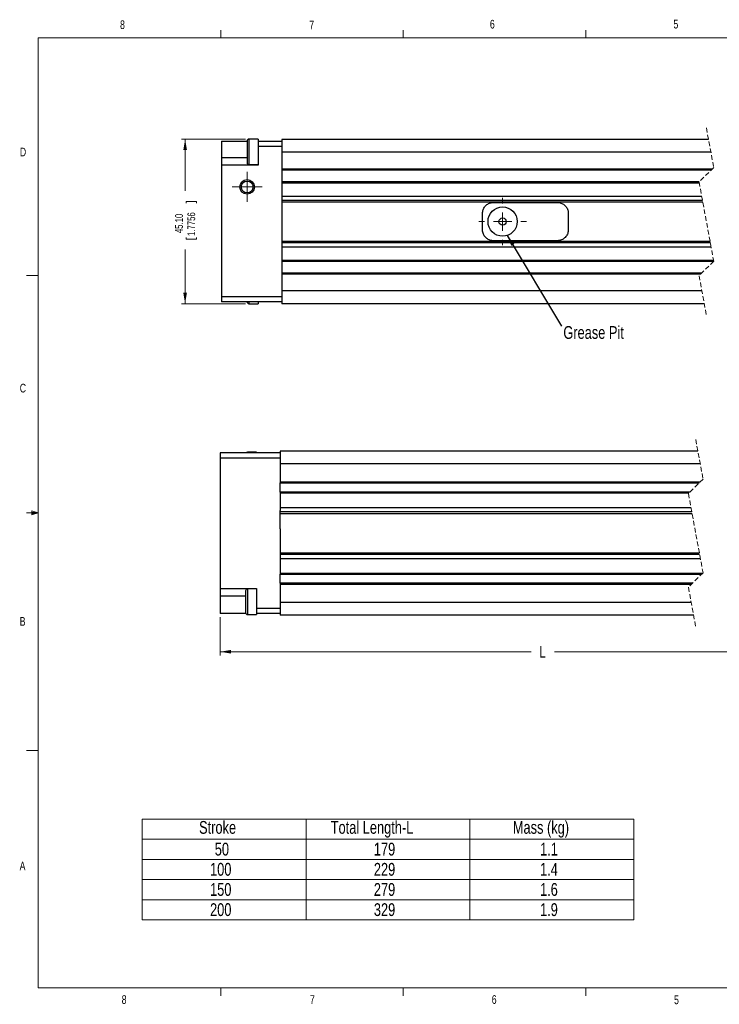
# Model space of a CAD drawing. Header units: millimetres. Extents: x 11 to 421, y 5 to 275.
# Tile 1 of 2: x 11 to 203, y 5 to 275. Entities that reach past the tile are written whole.
import ezdxf

# ---------------------------------------------------------------- set-up
doc = ezdxf.new("R2010")
doc.units = ezdxf.units.MM
doc.linetypes.add('HIDDEN', pattern=[1.905, 1.27, -0.635])
doc.styles.add('SLDTEXTSTYLE0', font='TXT', dxfattribs={"width": 0.75})
doc.dimstyles.new('SLDDIMSTYLE0', dxfattribs={"dimtxt": 3.175, "dimasz": 3, "dimexe": 0, "dimexo": 0.0625, "dimgap": 0.79375, "dimtad": 0, "dimrnd": 1e-09, "dimzin": 12, "dimdsep": 46, "dimtxsty": 'SLDTEXTSTYLE0', "dimsah": 1, "dimcen": 0.09, "dimadec": 0, "dimazin": 0, "dimtfac": 1, "dimtofl": 0, "dimtmove": 0, "dimatfit": 3, "dimfxl": 1, "dimtolj": 1, "dimtzin": 12, "dimarcsym": 0})
doc.dimstyles.new('SLDDIMSTYLE1', dxfattribs={"dimtxt": 2.116667, "dimasz": 3, "dimexe": 0, "dimexo": 0.0625, "dimgap": 0.529167, "dimtad": 0, "dimrnd": 1e-09, "dimzin": 4, "dimdsep": 46, "dimtxsty": 'SLDTEXTSTYLE0', "dimsah": 1, "dimcen": 0.09, "dimadec": 0, "dimazin": 0, "dimtfac": 1, "dimtofl": 0, "dimtmove": 0, "dimatfit": 3, "dimfxl": 1, "dimtolj": 1, "dimtzin": 12, "dimarcsym": 0})
doc.dimstyles.new('SLDDIMSTYLE3', dxfattribs={"dimtxt": 0, "dimasz": 3, "dimexe": 0, "dimexo": 0.0625, "dimgap": 0, "dimtad": 0, "dimtih": 1, "dimtoh": 1, "dimdec": 0, "dimrnd": 1e-09, "dimzin": 0, "dimdsep": 46, "dimtxsty": 'Standard', "dimsah": 1, "dimcen": 0.09, "dimadec": 0, "dimazin": 0, "dimtfac": 3, "dimtdec": 0, "dimtofl": 0, "dimtmove": 0, "dimatfit": 3, "dimfxl": 1, "dimtolj": 1, "dimtzin": 0, "dimarcsym": 0})

# ---------------------------------------------------------------- blocks, each defined once
blk = doc.blocks.new('SW_TABLEANNOTATION_0')
at = {"color": 0, "linetype": 'Continuous', "lineweight": 0}
for p, q in [((0, 0), (0, -27.63)), ((134.64, 0), (0, 0)), ((44.88, 0), (44.88, -27.63)), ((89.76, 0), (89.76, -27.63)), ((134.64, -27.63), (134.64, 0)), ((0, -5.53), (134.64, -5.53)), ((0, -11.05), (134.64, -11.05)), ((0, -16.58), (134.64, -16.58)), ((0, -22.1), (134.64, -22.1)), ((0, -27.63), (134.64, -27.63))]:
    blk.add_line(p, q, dxfattribs=at)
at = {"color": 0, "linetype": 'Continuous', "lineweight": 0, "char_height": 3.5, "attachment_point": 1, "style": 'SLDTEXTSTYLE0'}
for s, insert in [('Stroke', (15.55, -0.51)), ('Total Length-L', (51.62, -0.51)), ('Mass (kg)', (101.52, -0.51)), ('50', (19.85, -6.47)), ('179', (63.44, -6.47)), ('1.1', (108.97, -6.47)), ('100', (18.56, -12)), ('229', (63.44, -12)), ('1.4', (108.97, -12)), ('150', (18.56, -17.52)), ('279', (63.44, -17.52)), ('1.6', (108.97, -17.52)), ('200', (18.56, -23.05)), ('329', (63.44, -23.05)), ('1.9', (108.97, -23.05))]:
    blk.add_mtext(s, dxfattribs=dict(at, insert=insert))
blk = doc.blocks.new('*D5')
at = {"color": 7, "linetype": 'Continuous', "lineweight": 0}
for p, q in [((65.74, 111.58), (65.74, 101.08)), ((251.39, 111.08), (251.39, 101.08)), ((65.74, 102.08), (150.98, 102.08)), ((251.39, 102.08), (157.4, 102.08))]:
    blk.add_line(p, q, dxfattribs=at)
for points in [[(65.74, 102.08), (68.74, 101.58), (68.74, 102.58)], [(251.39, 102.08), (248.39, 102.58), (248.39, 101.58)]]:
    blk.add_solid(points, dxfattribs=at)
at = {"color": 7, "linetype": 'Continuous', "lineweight": 0, "insert": (153.21, 103.65), "char_height": 3.17, "attachment_point": 1, "style": 'SLDTEXTSTYLE0'}
blk.add_mtext('L', dxfattribs=at)
blk = doc.blocks.new('*D7')
at = {"color": 7, "linetype": 'Continuous', "lineweight": 0}
for p, q in [((72.66, 242.57), (55.16, 242.57)), ((56.16, 242.57), (56.16, 228.35)), ((56.41, 225.47), (59.27, 225.47)), ((56.41, 225.47), (56.41, 225.05)), ((59.27, 225.47), (59.27, 225.05)), ((56.41, 215.16), (56.41, 215.59)), ((56.41, 215.16), (59.27, 215.16)), ((59.27, 215.16), (59.27, 215.59)), ((56.16, 197.47), (56.16, 212.29)), ((72.66, 197.47), (55.16, 197.47))]:
    blk.add_line(p, q, dxfattribs=at)
for points in [[(56.16, 242.57), (55.66, 239.57), (56.66, 239.57)], [(56.16, 197.47), (56.66, 200.47), (55.66, 200.47)]]:
    blk.add_solid(points, dxfattribs=at)
at = {"color": 7, "linetype": 'Continuous', "lineweight": 0, "char_height": 2.117, "attachment_point": 1, "rotation": 90, "style": 'SLDTEXTSTYLE0'}
for s, insert in [('1.7756', (56.79, 216.02)), ('45.10', (53.43, 216.8))]:
    blk.add_mtext(s, dxfattribs=dict(at, insert=insert))
blk = doc.blocks.new('SW_CENTERMARKSYMBOL_1')
at = {"color": 0, "linetype": 'Continuous', "lineweight": 0}
for p, q in [((0, 5), (0, 6.5)), ((-5, 0), (-6.5, 0)), ((0, 0), (-2.5, 0)), ((0, 0), (0, 2.5)), ((0, 0), (0, -2.5)), ((0, 0), (2.5, 0)), ((5, 0), (6.5, 0)), ((0, -5), (0, -6.5))]:
    blk.add_line(p, q, dxfattribs=at)
blk = doc.blocks.new('SW_CENTERMARKSYMBOL_2')
at = {"color": 0, "linetype": 'Continuous', "lineweight": 0}
for p, q in [((0, 2.5), (0, 4.12)), ((-2.5, 0), (-4.12, 0)), ((0, 0), (-2.5, 0)), ((0, 0), (0, 2.5)), ((0, 0), (0, -2.5)), ((0, 0), (2.5, 0)), ((2.5, 0), (4.12, 0)), ((0, -2.5), (0, -4.12))]:
    blk.add_line(p, q, dxfattribs=at)

msp = doc.modelspace()

# ---------------------------------------------------------------- linework, layer by layer
at = {"color": 7, "linetype": 'Continuous', "lineweight": 0}
for p, q in [((15.907, 270.309), (415.957, 270.309)), ((15.907, 270.309), (15.907, 9.959)), ((65.907, 270.309), (65.907, 272.463)), ((115.913, 270.309), (115.913, 272.463)), ((165.919, 270.309), (165.919, 272.463)), ((15.907, 205.221), (12.732, 205.221)), ((14.2, 140.744), (14.2, 139.56)), ((15.907, 140.134), (14.2, 140.744)), ((15.907, 140.134), (14.2, 140.363)), ((15.907, 140.134), (12.732, 140.134)), ((15.907, 140.134), (14.2, 139.872)), ((15.907, 140.134), (14.2, 139.56)), ((15.907, 75.046), (12.732, 75.046)), ((415.957, 9.959), (15.907, 9.959)), ((65.907, 9.959), (65.907, 7.805)), ((115.913, 9.959), (115.913, 7.805)), ((165.919, 9.959), (165.919, 7.805))]:
    msp.add_line(p, q, dxfattribs=at)
at = {"color": 7, "linetype": 'HIDDEN', "lineweight": 0}
for p, q in [((198.99, 245.641), (200.99, 234.803)), ((200.99, 234.803), (196.99, 230.803)), ((196.99, 230.803), (200.99, 209.128)), ((200.99, 209.128), (196.99, 205.128)), ((196.99, 205.128), (198.99, 194.291)), ((196.059, 160.257), (198.059, 149.419)), ((198.059, 149.419), (194.059, 145.419)), ((194.059, 145.419), (198.059, 123.744)), ((198.059, 123.744), (194.059, 119.744)), ((194.059, 119.744), (196.059, 108.907))]:
    msp.add_line(p, q, dxfattribs=at)
at = {"color": 7, "linetype": 'Continuous', "lineweight": 30}
for p, q in [((66.156, 241.966), (73.156, 241.966)), ((66.156, 241.966), (66.156, 237.466)), ((73.656, 242.566), (73.656, 235.566)), ((76.156, 242.566), (76.156, 240.837)), ((76.156, 241.966), (82.656, 241.966)), ((76.156, 240.837), (76.156, 240.556)), ((76.156, 240.556), (76.156, 240.232)), ((82.656, 240.556), (76.156, 240.556)), ((76.156, 240.232), (76.156, 237.899)), ((82.656, 242.466), (82.656, 238.966)), ((199.576, 242.466), (82.656, 242.466)), ((66.156, 237.466), (66.156, 235.466)), ((73.156, 237.466), (66.156, 237.466)), ((76.156, 237.899), (76.156, 235.466)), ((200.222, 238.966), (82.656, 238.966)), ((82.656, 238.966), (82.656, 234.416)), ((76.156, 235.466), (66.156, 235.466)), ((66.156, 235.466), (66.156, 199.376)), ((82.656, 234.416), (200.602, 234.416)), ((82.656, 234.416), (82.656, 234.116)), ((82.656, 234.116), (200.302, 234.116)), ((82.656, 234.116), (82.656, 230.816)), ((197.002, 230.816), (82.656, 230.816)), ((82.656, 230.816), (82.656, 230.516)), ((197.043, 230.516), (82.656, 230.516)), ((82.656, 230.516), (82.656, 226.966)), ((82.656, 226.966), (197.698, 226.966)), ((82.656, 226.966), (82.656, 226.132)), ((82.656, 226.132), (82.656, 221.527)), ((82.656, 225.822), (197.909, 225.822)), ((198.003, 225.315), (82.656, 225.315)), ((140.656, 225.216), (158.156, 225.216)), ((82.656, 221.527), (82.656, 218.404)), ((137.656, 217.716), (137.656, 222.216)), ((161.156, 222.216), (161.156, 217.716)), ((82.656, 218.404), (82.656, 213.799)), ((82.656, 214.616), (199.977, 214.616)), ((200.071, 214.109), (82.656, 214.109)), ((82.656, 213.799), (82.656, 212.966)), ((158.156, 214.716), (140.656, 214.716)), ((200.282, 212.966), (82.656, 212.966)), ((82.656, 212.966), (82.656, 209.416)), ((82.656, 209.416), (200.937, 209.416)), ((82.656, 209.416), (82.656, 209.116)), ((82.656, 209.116), (200.977, 209.116)), ((82.656, 209.116), (82.656, 205.816)), ((197.677, 205.816), (82.656, 205.816)), ((82.656, 205.816), (82.656, 205.516)), ((197.377, 205.516), (82.656, 205.516)), ((82.656, 205.516), (82.656, 200.966)), ((197.758, 200.966), (82.656, 200.966)), ((82.656, 200.966), (82.656, 197.466)), ((82.656, 199.376), (66.156, 199.376)), ((66.156, 199.376), (66.156, 197.966)), ((82.656, 197.966), (66.156, 197.966)), ((73.656, 197.966), (73.656, 197.466)), ((76.156, 197.966), (76.156, 197.466)), ((198.404, 197.466), (82.656, 197.466)), ((82.238, 156.582), (65.738, 156.582)), ((65.738, 156.582), (65.738, 155.172)), ((73.238, 156.782), (73.238, 156.582)), ((75.738, 156.782), (75.738, 156.582)), ((196.645, 157.082), (82.238, 157.082)), ((82.238, 157.082), (82.238, 153.582)), ((82.238, 155.172), (65.738, 155.172)), ((65.738, 155.172), (65.738, 119.382)), ((197.291, 153.582), (82.238, 153.582)), ((82.238, 153.582), (82.238, 148.632)), ((82.238, 148.632), (82.238, 148.332)), ((82.238, 148.632), (197.271, 148.632)), ((82.238, 148.332), (196.971, 148.332)), ((82.238, 145.832), (82.238, 148.332)), ((194.471, 145.832), (82.238, 145.832)), ((82.238, 145.832), (82.238, 145.532)), ((82.238, 145.532), (82.238, 141.582)), ((194.171, 145.532), (82.238, 145.532)), ((82.238, 141.582), (194.767, 141.582)), ((82.238, 141.582), (82.238, 140.771)), ((82.238, 135.749), (82.238, 140.771)), ((82.238, 140.485), (194.969, 140.485)), ((195.084, 139.863), (82.238, 139.863)), ((82.238, 133.255), (82.238, 128.415)), ((82.238, 129.233), (197.046, 129.233)), ((197.14, 128.726), (82.238, 128.726)), ((82.238, 128.415), (82.238, 127.582)), ((82.238, 127.582), (82.238, 123.632)), ((197.351, 127.582), (82.238, 127.582)), ((82.238, 123.632), (197.946, 123.632)), ((82.238, 123.632), (82.238, 123.332)), ((82.238, 123.332), (197.646, 123.332)), ((82.238, 120.832), (82.238, 123.332)), ((65.738, 119.382), (75.738, 119.382)), ((65.738, 119.382), (65.738, 117.382)), ((73.238, 119.282), (73.238, 112.282)), ((75.738, 119.382), (75.738, 117.585)), ((195.146, 120.832), (82.238, 120.832)), ((82.238, 120.832), (82.238, 120.532)), ((194.846, 120.532), (82.238, 120.532)), ((82.238, 120.532), (82.238, 115.582)), ((65.738, 117.382), (65.738, 112.582)), ((65.738, 117.382), (72.738, 117.382)), ((75.738, 117.585), (75.738, 112.763)), ((75.738, 113.992), (82.238, 113.992)), ((194.827, 115.582), (82.238, 115.582)), ((82.238, 115.582), (82.238, 112.082)), ((72.779, 112.582), (65.738, 112.582)), ((75.738, 112.763), (75.738, 112.582)), ((75.738, 112.582), (75.738, 112.282)), ((82.238, 112.582), (75.738, 112.582)), ((195.473, 112.082), (82.238, 112.082))]:
    msp.add_line(p, q, dxfattribs=at)
for centre, radius in [((73.156, 229.466), 2), ((73.156, 229.466), 1.621), ((143.156, 219.966), 4), ((143.156, 219.966), 1)]:
    msp.add_circle(centre, radius, dxfattribs=at)
for centre, start, end in [((73.656, 242.066), 89.99885, 180.00094), ((73.656, 236.066), 179.99913, 270.00097), ((73.656, 197.966), 179.99906, 270.00115), ((73.238, 156.282), 89.99938, 143.12987), ((73.238, 118.782), 89.99885, 180.00094), ((73.238, 112.782), 179.99906, 270.00115)]:
    msp.add_arc(centre, 0.5, start, end, dxfattribs=at)
for points, knots in [([(73.156, 242.066), (73.156, 242.048), (73.156, 241.978), (73.156, 241.865), (73.156, 241.718), (73.156, 241.496), (73.156, 241.158), (73.156, 240.69), (73.156, 240.17), (73.156, 239.621), (73.156, 239.065), (73.156, 238.51), (73.156, 238.048), (73.156, 237.687), (73.156, 237.348), (73.156, 236.973), (73.156, 236.593), (73.156, 236.317), (73.156, 236.153), (73.156, 236.083), (73.156, 236.066)], [0, 0, 0, 0, 0.0087935, 0.0351059, 0.0563773, 0.0820244, 0.1464467, 0.2254725, 0.3159527, 0.4063459, 0.5, 0.5937413, 0.6840473, 0.7307758, 0.7746029, 0.8535533, 0.9180247, 0.9648941, 0.9912068, 1, 1, 1, 1]), ([(137.656, 222.216), (137.665, 222.385), (137.682, 222.723), (137.813, 223.215), (138.021, 223.678), (138.305, 224.101), (138.656, 224.47), (139.065, 224.776), (139.519, 225.005), (140.052, 225.178), (140.439, 225.202), (140.656, 225.216)], [0, 0, 0, 0, 0.1076667, 0.2152402, 0.3227173, 0.4301717, 0.5380297, 0.6459725, 0.7537702, 0.8616814, 1, 1, 1, 1]), ([(158.156, 225.216), (158.324, 225.207), (158.659, 225.191), (159.147, 225.061), (159.606, 224.858), (160.026, 224.58), (160.394, 224.234), (160.702, 223.831), (160.935, 223.381), (161.116, 222.841), (161.142, 222.443), (161.156, 222.216)], [0, 0, 0, 0, 0.1066257, 0.2131906, 0.3196099, 0.4259139, 0.5327988, 0.6396322, 0.747362, 0.8551463, 1, 1, 1, 1]), ([(140.656, 214.716), (140.489, 214.724), (140.154, 214.74), (139.666, 214.87), (139.207, 215.073), (138.786, 215.351), (138.419, 215.697), (138.111, 216.1), (137.878, 216.55), (137.697, 217.09), (137.671, 217.488), (137.656, 217.716)], [0, 0, 0, 0, 0.10662602, 0.21319134, 0.31961017, 0.42591411, 0.53279902, 0.63963231, 0.74736197, 0.85514636, 1, 1, 1, 1]), ([(161.156, 217.716), (161.148, 217.546), (161.131, 217.208), (160.999, 216.716), (160.792, 216.253), (160.508, 215.83), (160.157, 215.461), (159.748, 215.155), (159.293, 214.926), (158.761, 214.753), (158.374, 214.729), (158.156, 214.716)], [0, 0, 0, 0, 0.1076668, 0.2152402, 0.3227174, 0.4301719, 0.5380299, 0.6459728, 0.7537705, 0.8616813, 1, 1, 1, 1]), ([(72.738, 118.782), (72.738, 118.764), (72.738, 118.694), (72.738, 118.581), (72.738, 118.435), (72.738, 118.212), (72.738, 117.874), (72.738, 117.406), (72.738, 116.886), (72.738, 116.337), (72.738, 115.969), (72.738, 115.782)], [0, 0, 0, 0, 0.0175703, 0.0702118, 0.1127546, 0.1640487, 0.2928935, 0.4509451, 0.6319054, 0.8125639, 1, 1, 1, 1]), ([(72.738, 115.782), (72.738, 115.594), (72.738, 115.226), (72.738, 114.765), (72.738, 114.403), (72.738, 114.064), (72.738, 113.69), (72.738, 113.309), (72.738, 113.034), (72.738, 112.87), (72.738, 112.799), (72.738, 112.782)], [0, 0, 0, 0, 0.1875255, 0.3680946, 0.4615516, 0.5492058, 0.7071065, 0.8360494, 0.9297882, 0.9824638, 1, 1, 1, 1])]:
    msp.add_open_spline(points, degree=3, knots=knots, dxfattribs=at)
for points in [[(76.156, 242.566), (73.656, 242.566)], [(73.656, 235.566), (76.156, 235.566)], [(73.656, 197.466), (76.156, 197.466)], [(75.738, 156.782), (73.238, 156.782)], [(82.238, 135.749), (82.238, 133.255)], [(75.738, 119.282), (73.238, 119.282)], [(73.238, 112.282), (75.738, 112.282)]]:
    msp.add_open_spline(points, degree=1, dxfattribs=at)

# ---------------------------------------------------------------- block references
at = {"color": 7, "linetype": 'Continuous', "lineweight": 0}
for name, p in [('SW_CENTERMARKSYMBOL_2', (73.156, 229.466)), ('SW_CENTERMARKSYMBOL_1', (143.156, 219.966)), ('SW_TABLEANNOTATION_0', (44.432, 56.208))]:
    msp.add_blockref(name, p, dxfattribs=at)

# ---------------------------------------------------------------- texts
at = {"color": 7, "linetype": 'Continuous', "lineweight": 0, "attachment_point": 1, "style": 'SLDTEXTSTYLE0'}
for s, insert, char_height in [('6', (139.667, 275.253), 2.381), ('5', (189.959, 275.267), 2.381), ('8', (38.331, 275.12), 2.381), ('7', (90.195, 275.048), 2.381), ('D', (10.887, 240.222), 2.381), ('Grease Pit', (159.793, 191.327), 3.5), ('C', (10.854, 175.523), 2.381), ('B', (10.831, 111.588), 2.381), ('A', (10.821, 44.599), 2.381), ('8', (38.78, 7.949), 2.381), ('7', (90.359, 7.957), 2.381), ('6', (140.178, 7.967), 2.381), ('5', (190.122, 7.889), 2.381)]:
    msp.add_mtext(s, dxfattribs=dict(at, insert=insert, char_height=char_height))

# ---------------------------------------------------------------- dimensions: what is measured, and where the dimension line sits
at = {"color": 7, "linetype": 'Continuous', "lineweight": 0}
dim = msp.add_linear_dim(base=(56.156, 242.566), p1=(73.656, 197.466), p2=(73.656, 242.566), angle=90, dimstyle='SLDDIMSTYLE1', dxfattribs=at)
dim.commit()
dim.dimension.update_dxf_attribs({"geometry": '*D7', "text_midpoint": (56.156, 220.317), "dimtype": 160})
dim = msp.add_linear_dim(base=(251.388, 102.082), p1=(65.738, 112.582), p2=(251.388, 112.082), text='L', dimstyle='SLDDIMSTYLE0', dxfattribs=at)
dim.commit()
dim.dimension.update_dxf_attribs({"geometry": '*D5', "text_midpoint": (154.192, 102.082), "dimtype": 160})

# ---------------------------------------------------------------- leaders
msp.add_leader([(144.393, 216.162), (159.29, 191.341)], dimstyle='SLDDIMSTYLE3', dxfattribs=at)

doc.saveas('drawing.dxf')
